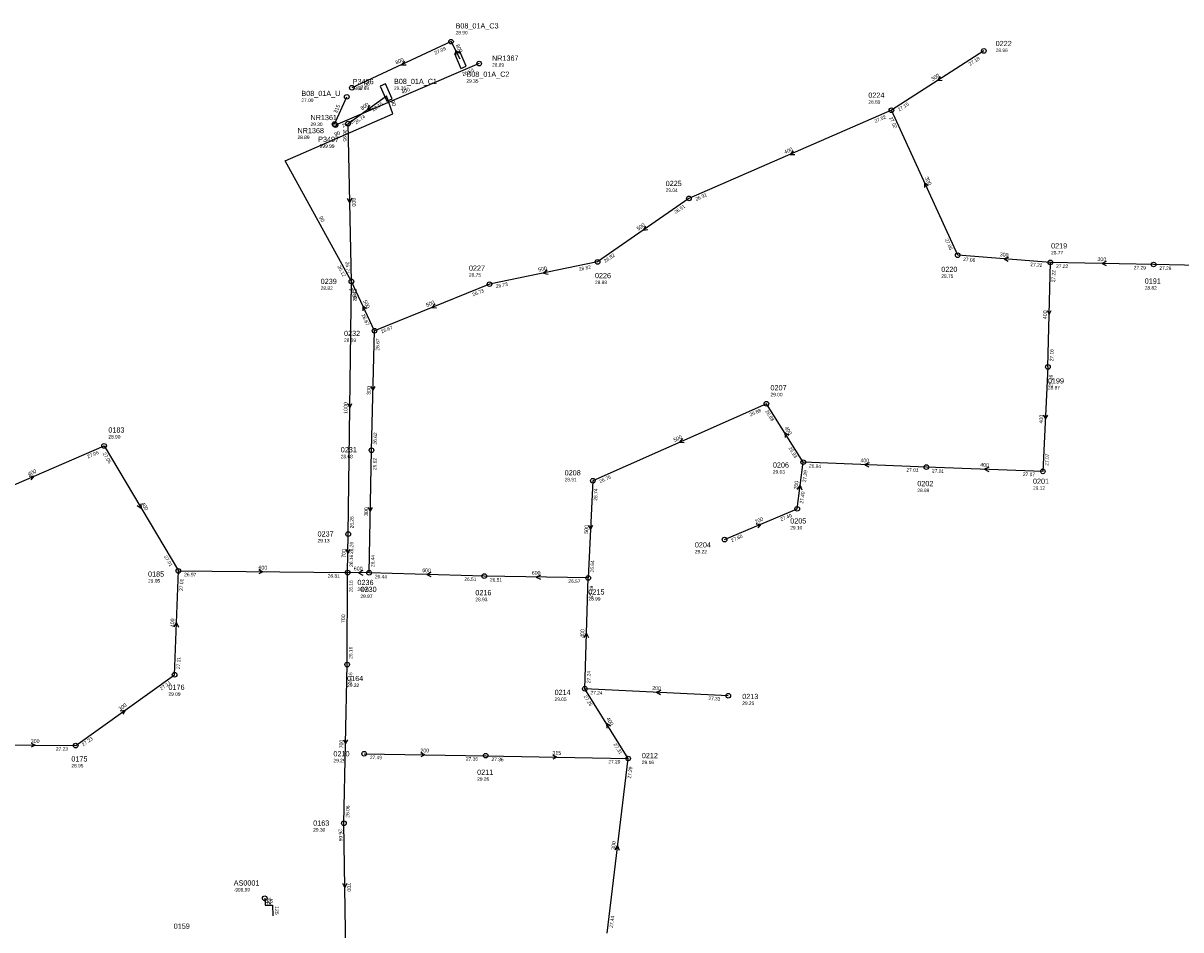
# Model space of a CAD drawing. Header units: metres. Extents: x 179992 to 198392, y 351761 to 369438.
# Tile 137 of 194: x 190426 to 190824, y 362758 to 363070. Entities that reach past the tile are written whole.
import ezdxf

# ---------------------------------------------------------------- set-up
doc = ezdxf.new("R2010")
doc.units = ezdxf.units.M

msp = doc.modelspace()

# ---------------------------------------------------------------- linework, layer by layer
at = {"layer": 'B-WE-RI-DRAINAGE-DRAIN_PVC_315', "linetype": 'Continuous'}
msp.add_lwpolyline([(190532.776, 363035.649), (190537, 363045)], dxfattribs=at)
at = {"layer": 'B-WE-RI-DRAINAGE-RIOOLPUT_INSPECTIEPUT'}
for centre in [(190537, 363045), (190532.78, 363035.65)]:
    msp.add_circle(centre, 0.8, dxfattribs=at)
at = {"layer": 'B-WE-RI-GWA-RIOOLLEIDING', "linetype": 'Continuous'}
for points in [[(190691.9, 362903.28), (190694, 362919.33)], [(190666.91, 362892.69), (190691.9, 362903.28)], [(190668.2, 362838.98), (190618.86, 362841.37)], [(190542.97, 362819.01), (190584.79, 362818.36)], [(190584.79, 362818.36), (190633.77, 362817.39)]]:
    msp.add_lwpolyline(points, dxfattribs=at)
at = {"layer": 'B-WE-RI-GWA-RIOOLLEIDING_BETON_1000', "linetype": 'Continuous'}
msp.add_lwpolyline([(190537.49, 362894.57), (190538.582, 362981.511)], dxfattribs=at)
at = {"layer": 'B-WE-RI-GWA-RIOOLLEIDING_BETON_300', "linetype": 'Continuous'}
for points in [[(190756.09, 363060.81), (190724.31, 363040.38)], [(190747.09, 362990.49), (190724.31, 363040.38)], [(190778.97, 362988.06), (190747.09, 362990.49)], [(190814.48, 362987.33), (190778.97, 362988.06)], [(190851.95, 362986.55), (190814.48, 362987.33)], [(190545.49, 362923.43), (190546.52, 362964.54)], [(190544.67, 362881.27), (190545.49, 362923.43)], [(190443.76, 362821.82), (190477.77, 362846.2)], [(190415.98, 362822.05), (190443.76, 362821.82)], [(190626.5, 362757.31), (190633.77, 362817.39)]]:
    msp.add_lwpolyline(points, dxfattribs=at)
at = {"layer": 'B-WE-RI-GWA-RIOOLLEIDING_BETON_400', "linetype": 'Continuous'}
for points in [[(190724.31, 363040.38), (190654.67, 363010.07)], [(190778.12, 362952.09), (190778.97, 362988.06)], [(190778.12, 362952.09), (190776.38, 362916.17)], [(190694, 362919.33), (190681.31, 362939.43)], [(190405.24, 362904.1), (190453.52, 362924.93)], [(190453.52, 362924.93), (190479.09, 362881.91)], [(190736.33, 362917.65), (190694, 362919.33)], [(190776.38, 362916.17), (190736.33, 362917.65)], [(190477.77, 362846.2), (190479.09, 362881.91)], [(190618.86, 362841.37), (190620.02, 362879.48)], [(190633.77, 362817.39), (190618.86, 362841.37)]]:
    msp.add_lwpolyline(points, dxfattribs=at)
at = {"layer": 'B-WE-RI-GWA-RIOOLLEIDING_BETON_500', "linetype": 'Continuous'}
for points in [[(190654.67, 363010.07), (190623.26, 362988.23)], [(190623.26, 362988.23), (190586.08, 362980.56)], [(190546.52, 362964.54), (190538.582, 362981.511)], [(190586.08, 362980.56), (190546.52, 362964.54)], [(190681.31, 362939.43), (190621.61, 362912.93)], [(190621.61, 362912.93), (190620.02, 362879.48)]]:
    msp.add_lwpolyline(points, dxfattribs=at)
at = {"layer": 'B-WE-RI-GWA-RIOOLLEIDING_BETON_600', "linetype": 'Continuous'}
for points in [[(190479.09, 362881.91), (190537.27, 362881.34)], [(190544.67, 362881.27), (190537.27, 362881.34)], [(190584.27, 362880.13), (190544.67, 362881.27)], [(190620.02, 362879.48), (190584.27, 362880.13)]]:
    msp.add_lwpolyline(points, dxfattribs=at)
at = {"layer": 'B-WE-RI-GWA-RIOOLLEIDING_BETON_700', "linetype": 'Continuous'}
for points in [[(190537.27, 362881.34), (190537.49, 362894.57)], [(190537.12, 362849.71), (190537.27, 362881.34)], [(190536, 362795.09), (190537.12, 362849.71)], [(190536.71, 362750.89), (190536, 362795.09)]]:
    msp.add_lwpolyline(points, dxfattribs=at)
at = {"layer": 'B-WE-RI-GWA-RIOOLLEIDING_BETON_800', "linetype": 'Continuous'}
for points in [[(190572.844, 363063.985), (190538.727, 363048.118)], [(190575.962, 363057.971), (190572.844, 363063.985)], [(190537.46, 363035.783), (190550.615, 363045.382)], [(190538.582, 362981.511), (190537.46, 363035.783)]]:
    msp.add_lwpolyline(points, dxfattribs=at)
at = {"layer": 'B-WE-RI-GWA-RIOOLLEIDING_PVC_125', "linetype": 'Continuous'}
msp.add_lwpolyline([(190508.775, 362769.307), (190508.874, 362766.926), (190511.495, 362766.926), (190511.537, 362763.214)], dxfattribs=at)
at = {"layer": 'B-WE-RI-GWA-RIOOLPUT', "linetype": 'Continuous'}
msp.add_lwpolyline([(190575.854, 363060.649), (190574.016, 363059.861), (190576.222, 363054.715), (190578.061, 363055.502), (190575.854, 363060.649)], dxfattribs=at)
at = {"layer": 'B-WE-RI-GWA-RIOOLPUT_INSPECTIEPUT'}
for centre in [(190572.84, 363063.98), (190756.09, 363060.81), (190538.73, 363048.12), (190724.31, 363040.38), (190537.46, 363035.78), (190654.67, 363010.07), (190623.26, 362988.23), (190747.09, 362990.49), (190778.97, 362988.06), (190814.48, 362987.33), (190538.58, 362981.51), (190586.08, 362980.56), (190546.52, 362964.54), (190778.12, 362952.09), (190681.31, 362939.43), (190453.52, 362924.93), (190545.49, 362923.43), (190694, 362919.33), (190736.33, 362917.65), (190621.61, 362912.93), (190776.38, 362916.17), (190691.9, 362903.28), (190537.49, 362894.57), (190666.91, 362892.69), (190479.09, 362881.91), (190537.27, 362881.34), (190544.67, 362881.27), (190584.27, 362880.13), (190620.02, 362879.48), (190537.12, 362849.71), (190477.77, 362846.2), (190618.86, 362841.37), (190668.2, 362838.98), (190443.76, 362821.82), (190542.97, 362819.01), (190584.79, 362818.36), (190633.77, 362817.39), (190536, 362795.09), (190508.77, 362769.31)]:
    msp.add_circle(centre, 0.8, dxfattribs=at)
at = {"layer": 'B-WE-RI-GWA_STROMINGSRICHTING'}
for points in [[(190575.81, 363059.95), (190574.4, 363060.98), (190574.43, 363059.23)], [(190556.79, 363057.31), (190555.79, 363056.05), (190557.39, 363056.01)], [(190741.02, 363051.98), (190740.2, 363050.59), (190741.8, 363050.77)], [(190544.78, 363042.01), (190544.04, 363040.58), (190545.63, 363040.85)], [(190690.52, 363026.46), (190689.49, 363025.22), (190691.1, 363025.14)], [(190736.95, 363014.42), (190735.7, 363015.43), (190735.64, 363013.83)], [(190538.71, 363010.1), (190538.02, 363008.65), (190537.27, 363010.07)], [(190639.74, 363000.56), (190638.97, 362999.15), (190640.56, 362999.38)], [(190764.52, 362989.88), (190763.03, 362989.28), (190764.41, 362988.45)], [(190605.93, 362985.39), (190604.67, 362984.4), (190606.23, 362983.98)], [(190798.18, 362988.39), (190796.73, 362987.7), (190798.15, 362986.95)], [(190543.81, 362972.03), (190542.55, 362973.03), (190542.51, 362971.42)], [(190567.36, 362973.76), (190566.3, 362972.55), (190567.9, 362972.42)], [(190777.86, 362971.53), (190778.54, 362970.08), (190779.3, 362971.5)], [(190545.32, 362945.44), (190546.01, 362943.98), (190546.76, 362945.41)], [(190537.33, 362939.49), (190538.04, 362938.04), (190538.77, 362939.47)], [(190776.6, 362935.6), (190777.25, 362934.13), (190778.04, 362935.53)], [(190689.03, 362928.55), (190687.65, 362929.38), (190687.81, 362927.78)], [(190652.48, 362927.42), (190651.46, 362926.18), (190653.07, 362926.11)], [(190716.63, 362919.15), (190715.16, 362918.49), (190716.58, 362917.71)], [(190757.82, 362917.58), (190756.35, 362916.91), (190757.77, 362916.14)], [(190427.77, 362914.61), (190429.38, 362914.52), (190428.34, 362913.28)], [(190692.05, 362909.97), (190692.95, 362911.31), (190693.48, 362909.78)], [(190466.19, 362905.03), (190466.3, 362903.42), (190464.95, 362904.29)], [(190544.39, 362903.8), (190545.08, 362902.35), (190545.83, 362903.78)], [(190620.16, 362897.68), (190620.82, 362896.2), (190621.6, 362897.61)], [(190677.8, 362898.09), (190679.4, 362897.98), (190678.36, 362896.76)], [(190536.68, 362889.41), (190537.38, 362887.96), (190538.12, 362889.38)], [(190506.75, 362882.36), (190508.18, 362881.62), (190506.73, 362880.92)], [(190542.54, 362882.07), (190540.97, 362881.31), (190542.52, 362880.51)], [(190565.93, 362881.38), (190564.47, 362880.7), (190565.89, 362879.94)], [(190603.6, 362880.5), (190602.14, 362879.8), (190603.57, 362879.06)], [(190477.66, 362862.64), (190478.43, 362864.05), (190479.1, 362862.59)], [(190618.68, 362859.01), (190619.44, 362860.42), (190620.12, 362858.96)], [(190645, 362840.82), (190643.53, 362840.17), (190644.93, 362839.39)], [(190459.18, 362833.76), (190460.77, 362834.01), (190460.01, 362832.59)], [(190627.69, 362828.54), (190626.32, 362829.38), (190626.46, 362827.78)], [(190428.44, 362822.67), (190429.87, 362821.93), (190428.42, 362821.23)], [(190535.87, 362823.85), (190536.56, 362822.4), (190537.31, 362823.82)], [(190562.45, 362819.43), (190563.88, 362818.68), (190562.43, 362817.99)], [(190607.85, 362818.62), (190609.28, 362817.88), (190607.83, 362817.18)], [(190629.25, 362786.01), (190630.14, 362787.35), (190630.68, 362785.83)], [(190537.05, 362774.44), (190536.35, 362772.99), (190535.61, 362774.42)]]:
    msp.add_lwpolyline(points, dxfattribs=at)
at = {"layer": 'B-WE-RI-HWA-RIOOLLEIDING', "linetype": 'Continuous'}
msp.add_lwpolyline([(190582.525, 363056.44), (190533.096, 363035.271)], dxfattribs=at)
at = {"layer": 'B-WE-RI-HWA-RIOOLPUT_INSPECTIEPUT'}
for centre in [(190582.52, 363056.44), (190533.1, 363035.27)]:
    msp.add_circle(centre, 0.8, dxfattribs=at)
at = {"layer": 'B-WE-RI-PERSLEIDING-RIOOLPUT_OVERSTORTPUT', "linetype": 'Continuous'}
msp.add_lwpolyline([(190550.779, 363043.523), (190552.606, 363044.337), (190550.328, 363049.453), (190548.501, 363048.639), (190550.779, 363043.523)], dxfattribs=at)
at = {"layer": 'B-WE-RI-PERSLEIDING_PP_90', "linetype": 'Continuous'}
msp.add_lwpolyline([(190538.582, 362981.511), (190515.837, 363022.988), (190552.831, 363039.17), (190550.615, 363045.382)], dxfattribs=at)

# ---------------------------------------------------------------- texts
at = {"layer": 'B-WE-RI-DRAINAGE_AFM'}
msp.add_text('315', height=1.3, rotation=65.69, dxfattribs=at).set_placement((190533.54, 363039.23))
at = {"layer": 'B-WE-RI-DRAINAGE_PUTDEKSELNIVEAU'}
for p in [(190539.03, 363047.31), (190527.15, 363027.46)]:
    msp.add_text('-999.99', height=1.2, dxfattribs=at).set_placement(p)
at = {"layer": 'B-WE-RI-DRAINAGE_PUTNUMMER'}
for s, p in [('P3496', (190539.03, 363049.35)), ('P3497', (190527.15, 363029.5))]:
    msp.add_text(s, height=1.8, dxfattribs=at).set_placement(p)
at = {"layer": 'B-WE-RI-GWA_AFM'}
for s, rotation, p in [('800', -62.6, (190574.38, 363062.7)), ('800', 24.94, (190554.03, 363056.11)), ('300', 32.74, (190738.47, 363050.41)), ('800', 36.12, (190542.31, 363040.32)), ('400', 23.52, (190687.74, 363025.31)), ('300', -65.46, (190735.77, 363017.17)), ('800', -88.82, (190538.76, 363010.23)), ('500', 34.81, (190637.24, 362998.92)), ('300', -4.36, (190761.53, 362990.18)), ('300', -1.18, (190795.17, 362988.5)), ('500', 11.66, (190602.98, 362984.86)), ('500', -64.93, (190542.6, 362974.77)), ('500', 22.05, (190564.55, 362972.69)), ('400', 88.65, (190777.74, 362968.52)), ('300', 88.56, (190545.17, 362942.46)), ('1000', 89.28, (190537.22, 362935.95)), ('400', 87.23, (190776.39, 362932.6)), ('400', -57.73, (190687.49, 362931.1)), ('500', 23.94, (190649.71, 362926.28)), ('400', -2.27, (190713.64, 362919.34)), ('400', -2.12, (190754.83, 362917.75)), ('400', 23.34, (190427.63, 362914.59)), ('200', 82.55, (190691.98, 362909.88)), ('400', -59.27, (190466.19, 362905.15)), ('300', 88.89, (190544.27, 362900.8)), ('500', 87.28, (190619.96, 362894.69)), ('200', 22.97, (190677.66, 362898.12)), ('700', 89.05, (190536.56, 362886.42)), ('600', -0.56, (190506.63, 362882.4)), ('600', -0.54, (190539.41, 362882.09)), ('600', -1.65, (190562.93, 362881.5)), ('600', -1.04, (190600.59, 362880.62)), ('400', 87.88, (190477.6, 362862.53)), ('700', 89.73, (190536.41, 362863.97)), ('400', 88.26, (190618.61, 362858.9)), ('200', -2.77, (190642.01, 362841.03)), ('300', 35.63, (190459.05, 362833.73)), ('400', -58.13, (190626.15, 362831.1)), ('300', -0.47, (190428.32, 362822.72)), ('700', 88.83, (190535.75, 362820.86)), ('200', -0.89, (190562.32, 362819.5)), ('315', -1.13, (190607.73, 362818.69)), ('300', 83.1, (190629.18, 362785.87)), ('700', -89.08, (190537.11, 362774.58)), ('125', -87.62, (190509.54, 362769.72)), ('125', -89.35, (190512.28, 362766.63))]:
    msp.add_text(s, height=1.3, rotation=rotation, dxfattribs=at).set_placement(p)
msp.add_text('125', height=1.3, dxfattribs=at).set_placement((190508.62, 362767.72))
at = {"layer": 'B-WE-RI-GWA_BOB'}
for s, rotation, p in [('27.09', 24.94, (190567.44, 363059.49)), ('27.18', 32.74, (190751.34, 363055.62)), ('27.00', 24.94, (190541.3, 363047.33)), ('28.16', 36.12, (190546.18, 363039.92)), ('27.15', 32.74, (190726.97, 363039.95)), ('26.74', 36.12, (190540.14, 363035.51)), ('27.02', 23.52, (190718.79, 363036.02)), ('27.02', -65.46, (190723.5, 363037.81)), ('26.95', -88.82, (190535.7, 363033.75)), ('26.91', 23.52, (190657.22, 363009.22)), ('26.91', 34.81, (190650.11, 363004.71)), ('27.06', -65.46, (190742.63, 362995.93)), ('26.82', 34.81, (190625.93, 362987.89)), ('27.06', -4.36, (190748.95, 362988.54)), ('26.71', -88.82, (190536.64, 362988.27)), ('26.82', 11.66, (190616.96, 362985.09)), ('27.22', -4.36, (190772.05, 362986.78)), ('27.22', 88.65, (190780.61, 362981.22)), ('27.22', -1.18, (190780.93, 362986.22)), ('27.29', -1.18, (190807.64, 362985.67)), ('27.29', -1.19, (190816.44, 362985.49)), ('26.73', 11.66, (190588.4, 362979.2)), ('26.62', -64.93, (190537.8, 362978.94)), ('26.42', 89.28, (190540.3, 362974.69)), ('26.73', 22.05, (190580.45, 362976.34)), ('26.67', -64.93, (190542.01, 362969.94)), ('26.67', 22.05, (190549.05, 362963.62)), ('26.67', 88.56, (190548.15, 362957.7)), ('27.16', 88.65, (190779.97, 362954.05)), ('27.16', 87.23, (190779.59, 362945.21)), ('26.88', 23.94, (190675.83, 362935.03)), ('26.88', -57.73, (190680.86, 362936.78)), ('26.62', 88.56, (190547.34, 362925.38)), ('27.06', 23.34, (190447.99, 362920.58)), ('27.06', -59.27, (190452.99, 362922.29)), ('26.93', -57.73, (190688.85, 362924.12)), ('27.07', 87.23, (190778.27, 362918.08)), ('26.62', 88.89, (190547.16, 362916.6)), ('26.94', -2.27, (190695.93, 362917.45)), ('27.01', -2.27, (190729.46, 362916.12)), ('27.01', -2.12, (190738.26, 362915.78)), ('26.75', 23.94, (190624.17, 362912.1)), ('27.29', 82.55, (190694.9, 362912.35)), ('27.07', -2.12, (190769.52, 362914.62)), ('26.74', 87.28, (190623.09, 362906.05)), ('27.40', 82.55, (190693.94, 362905.03)), ('27.40', 22.97, (190686.34, 362898.97)), ('26.26', 89.28, (190539.31, 362896.55)), ('27.60', 22.97, (190669.45, 362891.81)), ('26.26', 89.05, (190539.18, 362887.74)), ('27.01', -59.27, (190474.07, 362886.84)), ('26.16', 89.05, (190539.1, 362883.31)), ('26.44', 88.89, (190546.51, 362883.23)), ('26.64', 87.28, (190621.91, 362881.39)), ('26.97', -0.56, (190481.07, 362880.09)), ('27.01', 87.88, (190480.64, 362875.05)), ('26.81', -0.56, (190530.45, 362879.61)), ('26.16', 89.73, (190539.04, 362874.53)), ('26.44', -1.65, (190546.62, 362879.41)), ('26.51', -1.65, (190577.42, 362878.53)), ('26.51', -1.04, (190586.24, 362878.29)), ('26.57', -1.04, (190613.19, 362877.8)), ('27.19', 88.26, (190621.61, 362872.63)), ('26.16', 89.73, (190538.93, 362851.7)), ('27.11', 87.88, (190479.64, 362848.13)), ('26.16', 88.83, (190538.78, 362842.87)), ('27.24', 88.26, (190620.72, 362843.31)), ('27.11', 35.63, (190473.29, 362840.78)), ('27.26', -58.13, (190618.39, 362838.72)), ('27.24', -2.77, (190620.77, 362839.48)), ('27.33', -2.77, (190661.32, 362837.51)), ('27.23', 35.63, (190446.43, 362821.52)), ('27.31', -58.13, (190628.65, 362822.21)), ('27.23', -0.47, (190436.95, 362820.08)), ('27.49', -0.89, (190544.94, 362817.18)), ('27.36', -0.89, (190577.96, 362816.67)), ('27.36', -1.13, (190586.75, 362816.52)), ('27.29', -1.13, (190626.94, 362815.72)), ('27.29', 83.1, (190634.74, 362810.42)), ('26.06', 88.83, (190537.84, 362797.05)), ('26.06', -89.08, (190534.23, 362793.06)), ('27.44', 83.1, (190628.53, 362759.08))]:
    msp.add_text(s, height=1.2, rotation=rotation, dxfattribs=at).set_placement(p)
at = {"layer": 'B-WE-RI-GWA_PUTDEKSELNIVEAU'}
for s, p in [('28.90', (190574.41, 363066.48)), ('28.96', (190760.16, 363060.41)), ('29.35', (190578.14, 363049.85)), ('27.00', (190521.38, 363043.23)), ('28.89', (190716.37, 363042.62)), ('29.30', (190524.51, 363034.95)), ('29.04', (190646.66, 363012.27)), ('28.77', (190779.22, 362990.81)), ('28.75', (190579, 362983.13)), ('28.89', (190622.34, 362980.58)), ('28.75', (190741.46, 362982.72)), ('28.82', (190528.02, 362978.57)), ('28.82', (190811.43, 362978.69)), ('28.69', (190536.05, 362960.68)), ('28.87', (190778.12, 362944.35)), ('29.00', (190682.71, 362941.98)), ('28.90', (190455, 362927.46)), ('28.68', (190534.93, 362920.66)), ('28.91', (190611.92, 362912.74)), ('29.03', (190683.54, 362915.39)), ('28.99', (190733.2, 362909.02)), ('29.12', (190772.99, 362909.84)), ('29.10', (190689.5, 362896.18)), ('29.13', (190526.93, 362891.71)), ('29.22', (190656.7, 362887.95)), ('29.05', (190468.65, 362877.89)), ('28.91', (190540.66, 362875.01)), ('28.87', (190541.71, 362872.63)), ('28.93', (190581.22, 362871.49)), ('28.99', (190620.1, 362871.74)), ('29.32', (190537.12, 362841.97)), ('29.09', (190475.67, 362838.95)), ('29.05', (190608.46, 362837.19)), ('29.25', (190672.99, 362835.79)), ('28.95', (190442.28, 362814.31)), ('29.29', (190532.41, 362816.07)), ('29.16', (190638.47, 362815.45)), ('29.26', (190581.83, 362809.72)), ('29.30', (190525.44, 362792.23)), ('-999.99', (190498.11, 362771.62))]:
    msp.add_text(s, height=1.2, dxfattribs=at).set_placement(p)
at = {"layer": 'B-WE-RI-GWA_PUTNUMMER'}
for s, p in [('B08_01A_C3', (190574.41, 363068.52)), ('0222', (190760.16, 363062.45)), ('B08_01A_C2', (190578.14, 363051.89)), ('B08_01A_U', (190521.38, 363045.27)), ('0224', (190716.37, 363044.66)), ('NR1361', (190524.51, 363036.99)), ('0225', (190646.66, 363014.31)), ('0219', (190779.22, 362992.85)), ('0227', (190579, 362985.17)), ('0220', (190741.46, 362984.76)), ('0239', (190528.02, 362980.61)), ('0226', (190622.34, 362982.62)), ('0191', (190811.43, 362980.73)), ('0232', (190536.05, 362962.72)), ('0207', (190682.71, 362944.02)), ('0199', (190778.12, 362946.39)), ('0183', (190455, 362929.5)), ('0231', (190534.93, 362922.7)), ('0206', (190683.54, 362917.43)), ('0208', (190611.92, 362914.78)), ('0201', (190772.99, 362911.88)), ('0202', (190733.2, 362911.06)), ('0205', (190689.5, 362898.22)), ('0237', (190526.93, 362893.75)), ('0204', (190656.7, 362889.99)), ('0185', (190468.65, 362879.93)), ('0236', (190540.66, 362877.05)), ('0230', (190541.71, 362874.67)), ('0216', (190581.22, 362873.53)), ('0215', (190620.1, 362873.78)), ('0164', (190537.12, 362844.01)), ('0176', (190475.67, 362840.99)), ('0214', (190608.46, 362839.23)), ('0213', (190672.99, 362837.83)), ('0175', (190442.28, 362816.35)), ('0210', (190532.41, 362818.11)), ('0212', (190638.47, 362817.49)), ('0211', (190581.83, 362811.76)), ('0163', (190525.44, 362794.27)), ('AS0001', (190498.11, 362773.66)), ('0159', (190477.49, 362758.8))]:
    msp.add_text(s, height=1.8, dxfattribs=at).set_placement(p)
at = {"layer": 'B-WE-RI-HWA_AFM'}
msp.add_text('400', height=1.3, rotation=23.18, dxfattribs=at).set_placement((190556.07, 363045.94))
at = {"layer": 'B-WE-RI-HWA_BOB'}
for p in [(190576.98, 363052.11), (190535.64, 363034.4)]:
    msp.add_text('26.60', height=1.2, rotation=23.18, dxfattribs=at).set_placement(p)
at = {"layer": 'B-WE-RI-HWA_PUTDEKSELNIVEAU'}
for p in [(190586.94, 363055.38), (190520.04, 363030.46)]:
    msp.add_text('28.89', height=1.2, dxfattribs=at).set_placement(p)
at = {"layer": 'B-WE-RI-HWA_PUTNUMMER'}
for s, p in [('NR1367', (190586.94, 363057.42)), ('NR1368', (190520.04, 363032.5))]:
    msp.add_text(s, height=1.8, dxfattribs=at).set_placement(p)
at = {"layer": 'B-WE-RI-PERSLEIDING_AFM'}
for rotation, p in [(-70.37, (190552.11, 363043.51)), (23.63, (190533.06, 363031.4)), (-61.26, (190527.39, 363003.53))]:
    msp.add_text('90', height=1.3, rotation=rotation, dxfattribs=at).set_placement(p)
at = {"layer": 'B-WE-RI-PERSLEIDING_BOB'}
msp.add_text('26.12', height=1.2, rotation=-61.26, dxfattribs=at).set_placement((190533.73, 362986.61))
at = {"layer": 'B-WE-RI-PERSLEIDING_PUTDEKSELNIVEAU'}
msp.add_text('29.36', height=1.2, dxfattribs=at).set_placement((190553.23, 363047.37))
at = {"layer": 'B-WE-RI-PERSLEIDING_PUTNUMMER'}
msp.add_text('B08_01A_C1', height=1.8, dxfattribs=at).set_placement((190553.23, 363049.41))

doc.saveas('drawing.dxf')
